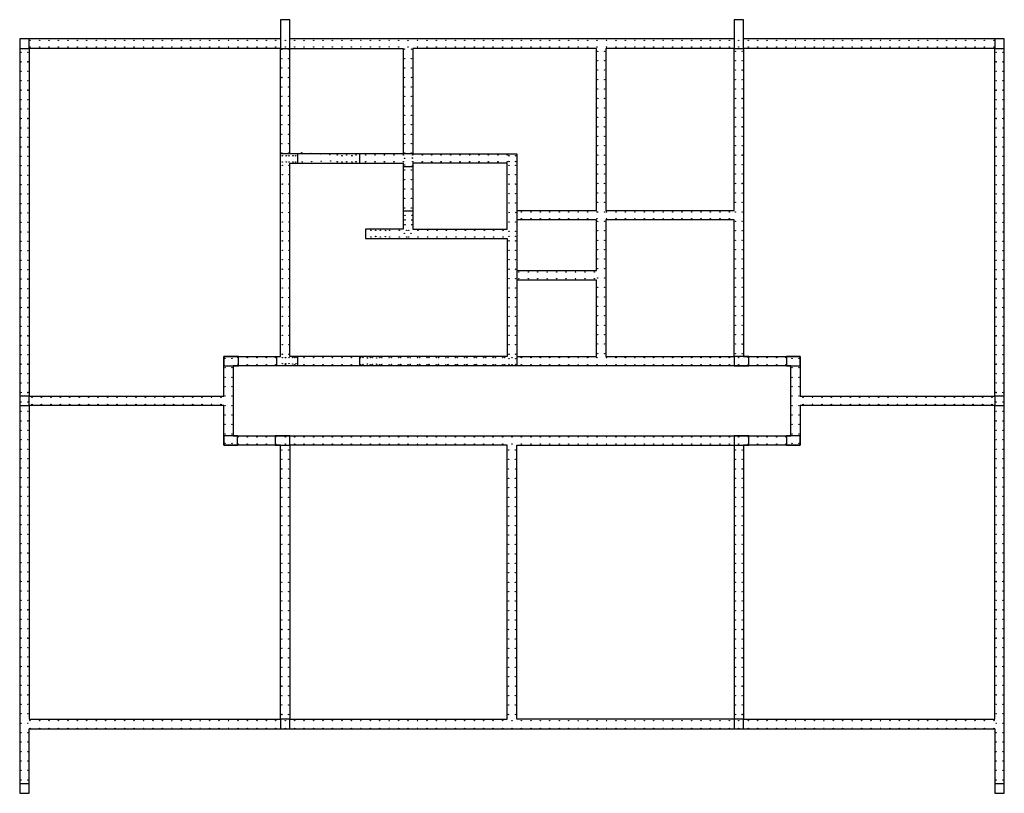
# Model space of a CAD drawing. Header units: millimetres. Extents: x 2694 to 13045, y 509 to 5574.
# Tile 12 of 13: x 4656 to 7261, y 1853 to 3900. Entities that reach past the tile are written whole.
import ezdxf

# ---------------------------------------------------------------- set-up
doc = ezdxf.new("R2010")
doc.units = ezdxf.units.MM
doc.header["$LTSCALE"] = 25
doc.layers.add('BD_wig', color=3, linetype='Continuous')
doc.layers.add('BZ_P_prz', color=4, linetype='Continuous')

# ---------------------------------------------------------------- blocks, each defined once
blk = doc.blocks.new('PRET3')
blk.add_hatch(color=0).paths.add_polyline_path([(0.5, 0, 1), (-0.5, 0, 1)])
at = {"color": 0}
blk.add_circle((0, 0), 0.5, dxfattribs=at)

msp = doc.modelspace()

# ---------------------------------------------------------------- linework, layer by layer
at = {"layer": 'BD_wig'}
for p, q in [((5391.34, 3545.43), (5391.34, 3520.43)), ((5555.48, 3545.43), (5555.48, 3520.43)), ((5971.34, 3236.43), (5971.34, 3211.43)), ((5335.39, 3009.43), (5335.39, 2984.43)), ((5391.34, 3009.43), (5391.34, 2984.43)), ((5555.34, 3009.43), (5555.34, 2984.43)), ((5971.34, 3009.43), (5971.34, 2984.43))]:
    msp.add_line(p, q, dxfattribs=at)
for points in [[(4681.34, 2024.43), (7236.34, 2024.43), (7236.34, 1853.43), (7261.34, 1853.43), (7261.34, 3849.43), (6571.34, 3849.43), (6571.34, 3900.43), (6546.34, 3900.43), (6546.34, 3849.43), (5371.34, 3849.41), (5371.34, 3900.43), (5346.34, 3900.43), (5346.34, 3849.43), (4656.34, 3849.43), (4656.34, 1853.43), (4681.34, 1853.43), (4681.34, 2024.43)], [(5346.34, 3009.43), (5346.34, 3824.43), (4681.34, 3824.43), (4681.34, 2904.43), (5196.34, 2904.43), (5196.34, 3009.43), (5346.34, 3009.43)], [(5971.34, 3395.43), (6182.34, 3395.43), (6182.34, 3824.43), (5696.34, 3824.43), (5696.34, 3545.43), (5971.34, 3545.43), (5971.34, 3395.43)], [(6721.34, 2904.43), (7236.34, 2904.43), (7236.34, 3824.43), (6571.34, 3824.43), (6571.34, 3009.43), (6721.34, 3009.43), (6721.34, 2904.43)], [(5371.34, 3545.43), (5346.34, 3545.43)], [(5696.34, 3545.43), (5671.34, 3545.43)], [(5371.34, 3520.43), (5671.34, 3520.43), (5671.3, 3346.43), (5571.34, 3346.43), (5571.34, 3321.43), (5946.34, 3321.43), (5946.34, 3009.43), (5371.34, 3009.43), (5371.34, 3520.43)], [(5696.34, 3511.43), (5671.34, 3511.43)], [(5696.34, 3393.43), (5671.34, 3393.43)], [(5971.34, 3395.43), (5971.34, 3370.43)], [(4681.34, 2049.43), (5346.34, 2049.43), (5346.34, 2774.43), (5196.34, 2774.43), (5196.34, 2879.43), (4681.34, 2879.43), (4681.34, 2049.43)], [(6571.34, 2049.43), (7236.34, 2049.43), (7236.34, 2879.43), (6721.34, 2879.43), (6721.34, 2774.43), (6571.34, 2774.43), (6571.34, 2049.43)]]:
    msp.add_lwpolyline(points, dxfattribs=at)
for points in [[(5346.34, 3824.43), (5371.34, 3824.43), (5371.34, 3900.43), (5346.34, 3900.43)], [(6546.34, 3824.43), (6571.34, 3824.43), (6571.34, 3900.43), (6546.34, 3900.43)], [(4656.34, 3824.43), (4681.34, 3824.43), (4681.34, 3849.43), (4656.34, 3849.43)], [(7236.34, 3824.43), (7261.34, 3824.43), (7261.34, 3849.43), (7236.34, 3849.43)], [(5671.34, 3545.43), (5371.34, 3545.43), (5371.34, 3824.43), (5671.34, 3824.43)], [(6207.34, 3395.43), (6546.34, 3395.43), (6546.34, 3824.43), (6207.34, 3824.43)], [(5696.34, 3346.43), (5946.34, 3346.43), (5946.34, 3520.43), (5696.34, 3520.43)], [(6182.34, 3370.43), (5971.34, 3370.43), (5971.34, 3236.43), (6182.34, 3236.43)], [(6207.34, 3009.43), (6546.34, 3009.43), (6546.34, 3370.43), (6207.34, 3370.43)], [(6182.34, 3211.43), (5971.34, 3211.43), (5971.34, 3009.43), (6182.34, 3009.43)], [(5196.39, 2984.43), (5235.39, 2984.43), (5235.39, 3009.43), (5196.39, 3009.43)], [(6546.34, 2984.43), (6585.34, 2984.43), (6585.34, 3009.43), (6546.34, 3009.43)], [(6685.34, 2984.43), (6721.34, 2984.43), (6721.34, 3009.43), (6685.34, 3009.43)], [(5221.34, 2799.43), (6696.34, 2799.43), (6696.34, 2984.43), (5221.34, 2984.43)], [(4656.34, 2879.43), (4681.34, 2879.43), (4681.34, 2904.43), (4656.34, 2904.43)], [(7236.34, 2879.43), (7261.34, 2879.43), (7261.34, 2904.43), (7236.34, 2904.43)], [(5196.34, 2774.43), (5232.34, 2774.43), (5232.34, 2799.43), (5196.34, 2799.43)], [(5332.34, 2774.43), (5371.34, 2774.43), (5371.34, 2799.43), (5332.34, 2799.43)], [(6546.34, 2774.43), (6585.34, 2774.43), (6585.34, 2799.43), (6546.34, 2799.43)], [(6685.34, 2774.43), (6721.34, 2774.43), (6721.34, 2799.43), (6685.34, 2799.43)], [(5371.34, 2049.43), (5946.34, 2049.43), (5946.34, 2774.43), (5371.34, 2774.43)], [(5971.34, 2774.43), (6546.34, 2774.43), (6546.34, 2049.43), (5971.34, 2049.43)], [(5346.34, 2024.43), (5371.34, 2024.43), (5371.34, 2049.43), (5346.34, 2049.43)], [(6546.34, 2024.43), (6571.34, 2024.43), (6571.34, 2049.43), (6546.34, 2049.43)], [(4656.34, 1853.43), (4681.34, 1853.43), (4681.34, 1878.43), (4656.34, 1878.43)], [(7236.34, 1853.43), (7261.34, 1853.43), (7261.34, 1878.43), (7236.34, 1878.43)]]:
    msp.add_lwpolyline(points, close=True, dxfattribs=at)

# ---------------------------------------------------------------- block references
at = {"layer": 'BZ_P_prz'}
for p in [(4683.84, 3845.93), (4708.84, 3845.93), (4733.84, 3845.93), (4758.84, 3845.93), (4783.84, 3845.93), (4808.84, 3845.93), (4833.84, 3845.93), (4858.84, 3845.93), (4883.84, 3845.93), (4908.84, 3845.93), (4933.84, 3845.93), (4958.84, 3845.93), (4983.84, 3845.93), (5008.84, 3845.93), (5033.84, 3845.93), (5058.84, 3845.93), (5083.84, 3845.93), (5108.84, 3845.93), (5133.84, 3845.93), (5158.84, 3845.93), (5183.84, 3845.93), (5208.84, 3845.93), (5233.84, 3845.93), (5258.84, 3845.93), (5283.84, 3845.93), (5308.84, 3845.93), (5333.84, 3845.93), (5358.84, 3845.93), (5383.84, 3845.93), (5408.84, 3845.93), (5433.84, 3845.93), (5458.84, 3845.93), (5483.84, 3845.93), (5508.84, 3845.93), (5533.84, 3845.93), (5558.84, 3845.93), (5583.84, 3845.93), (5608.84, 3845.93), (5633.84, 3845.93), (5658.84, 3845.93), (5683.84, 3845.93), (5708.84, 3845.93), (5733.84, 3845.93), (5758.84, 3845.93), (5783.84, 3845.93), (5808.84, 3845.93), (5833.84, 3845.93), (5858.84, 3845.93), (5883.84, 3845.93), (5908.84, 3845.93), (5933.84, 3845.93), (5958.84, 3845.93), (5983.84, 3845.93), (6008.84, 3845.93), (6033.84, 3845.93), (6058.84, 3845.93), (6083.84, 3845.93), (6108.84, 3845.93), (6133.84, 3845.93), (6158.84, 3845.93), (6183.84, 3845.93), (6208.84, 3845.93), (6233.84, 3845.93), (6258.84, 3845.93), (6283.84, 3845.93), (6308.84, 3845.93), (6333.84, 3845.93), (6358.84, 3845.93), (6383.84, 3845.93), (6408.84, 3845.93), (6433.84, 3845.93), (6458.84, 3845.93), (6483.84, 3845.93), (6508.84, 3845.93), (6533.84, 3845.93), (6558.84, 3845.93), (6583.84, 3845.93), (6608.84, 3845.93), (6633.84, 3845.93), (6658.84, 3845.93), (6683.84, 3845.93), (6708.84, 3845.93), (6733.84, 3845.93), (6758.84, 3845.93), (6783.84, 3845.93), (6808.84, 3845.93), (6833.84, 3845.93), (6858.84, 3845.93), (6883.84, 3845.93), (6908.84, 3845.93), (6933.84, 3845.93), (6958.84, 3845.93), (6983.84, 3845.93), (7008.84, 3845.93), (7033.84, 3845.93), (7058.84, 3845.93), (7083.84, 3845.93), (7108.84, 3845.93), (7133.84, 3845.93), (7158.84, 3845.93), (7183.84, 3845.93), (7208.84, 3845.93), (7233.84, 3845.93), (4659.84, 3813.93), (4677.84, 3813.93), (4683.84, 3827.93), (4708.84, 3827.93), (4733.84, 3827.93), (4758.84, 3827.93), (4783.84, 3827.93), (4808.84, 3827.93), (4833.84, 3827.93), (4858.84, 3827.93), (4883.84, 3827.93), (4908.84, 3827.93), (4933.84, 3827.93), (4958.84, 3827.93), (4983.84, 3827.93), (5008.84, 3827.93), (5033.84, 3827.93), (5058.84, 3827.93), (5083.84, 3827.93), (5108.84, 3827.93), (5133.84, 3827.93), (5158.84, 3827.93), (5183.84, 3827.93), (5208.84, 3827.93), (5233.84, 3827.93), (5258.84, 3827.93), (5283.84, 3827.93), (5308.84, 3827.93), (5333.84, 3827.93), (5349.84, 3822.43), (5358.84, 3827.93), (5367.84, 3822.43), (5383.84, 3827.93), (5408.84, 3827.93), (5433.84, 3827.93), (5458.84, 3827.93), (5483.84, 3827.93), (5508.84, 3827.93), (5533.84, 3827.93), (5558.84, 3827.93), (5583.84, 3827.93), (5608.84, 3827.93), (5633.84, 3827.93), (5658.84, 3827.93), (5674.84, 3822.43), (5683.84, 3827.93), (5692.84, 3822.43), (5708.84, 3827.93), (5733.84, 3827.93), (5758.84, 3827.93), (5783.84, 3827.93), (5808.84, 3827.93), (5833.84, 3827.93), (5858.84, 3827.93), (5883.84, 3827.93), (5908.84, 3827.93), (5933.84, 3827.93), (5958.84, 3827.93), (5983.84, 3827.93), (6008.84, 3827.93), (6033.84, 3827.93), (6058.84, 3827.93), (6083.84, 3827.93), (6108.84, 3827.93), (6133.84, 3827.93), (6158.84, 3827.93), (6183.84, 3827.93), (6185.84, 3816.93), (6203.84, 3816.93), (6208.84, 3827.93), (6233.84, 3827.93), (6258.84, 3827.93), (6283.84, 3827.93), (6308.84, 3827.93), (6333.84, 3827.93), (6358.84, 3827.93), (6383.84, 3827.93), (6408.84, 3827.93), (6433.84, 3827.93), (6458.84, 3827.93), (6483.84, 3827.93), (6508.84, 3827.93), (6533.84, 3827.93), (6549.84, 3816.93), (6558.84, 3827.93), (6567.84, 3816.93), (6583.84, 3827.93), (6608.84, 3827.93), (6633.84, 3827.93), (6658.84, 3827.93), (6683.84, 3827.93), (6708.84, 3827.93), (6733.84, 3827.93), (6758.84, 3827.93), (6783.84, 3827.93), (6808.84, 3827.93), (6833.84, 3827.93), (6858.84, 3827.93), (6883.84, 3827.93), (6908.84, 3827.93), (6933.84, 3827.93), (6958.84, 3827.93), (6983.84, 3827.93), (7008.84, 3827.93), (7033.84, 3827.93), (7058.84, 3827.93), (7083.84, 3827.93), (7108.84, 3827.93), (7133.84, 3827.93), (7158.84, 3827.93), (7183.84, 3827.93), (7208.84, 3827.93), (7233.84, 3827.93), (7239.84, 3813.93), (7257.84, 3813.93), (4659.84, 3788.93), (4677.84, 3788.93), (5349.84, 3797.43), (5367.84, 3797.43), (5674.84, 3797.43), (5692.84, 3797.43), (6185.84, 3791.93), (6203.84, 3791.93), (6549.84, 3791.93), (6567.84, 3791.93), (7239.84, 3788.93), (7257.84, 3788.93), (4659.84, 3763.93), (4677.84, 3763.93), (5349.84, 3772.43), (5367.84, 3772.43), (5674.84, 3772.43), (5692.84, 3772.43), (6185.84, 3766.93), (6203.84, 3766.93), (6549.84, 3766.93), (6567.84, 3766.93), (7239.84, 3763.93), (7257.84, 3763.93), (4659.84, 3738.93), (4677.84, 3738.93), (5349.84, 3747.43), (5367.84, 3747.43), (5674.84, 3747.43), (5692.84, 3747.43), (6185.84, 3741.93), (6203.84, 3741.93), (6549.84, 3741.93), (6567.84, 3741.93), (7239.84, 3738.93), (7257.84, 3738.93), (4659.84, 3713.93), (4677.84, 3713.93), (5349.84, 3722.43), (5367.84, 3722.43), (5674.84, 3722.43), (5692.84, 3722.43), (6185.84, 3716.93), (6203.84, 3716.93), (6549.84, 3716.93), (6567.84, 3716.93), (7239.84, 3713.93), (7257.84, 3713.93), (4659.84, 3688.93), (4677.84, 3688.93), (5349.84, 3697.43), (5367.84, 3697.43), (5674.84, 3697.43), (5692.84, 3697.43), (6185.84, 3691.93), (6203.84, 3691.93), (6549.84, 3691.93), (6567.84, 3691.93), (7239.84, 3688.93), (7257.84, 3688.93), (4659.84, 3663.93), (4677.84, 3663.93), (5349.84, 3672.43), (5349.84, 3647.43), (5367.84, 3672.43), (5367.84, 3647.43), (5674.84, 3672.43), (5674.84, 3647.43), (5692.84, 3672.43), (5692.84, 3647.43), (6185.84, 3666.93), (6203.84, 3666.93), (6549.84, 3666.93), (6567.84, 3666.93), (7239.84, 3663.93), (7257.84, 3663.93), (4659.84, 3638.93), (4677.84, 3638.93), (5349.84, 3622.43), (5367.84, 3622.43), (5674.84, 3622.43), (5692.84, 3622.43), (6185.84, 3641.93), (6203.84, 3641.93), (6549.84, 3641.93), (6567.84, 3641.93), (7239.84, 3638.93), (7257.84, 3638.93), (4659.84, 3613.93), (4677.84, 3613.93), (5349.84, 3597.43), (5367.84, 3597.43), (5674.84, 3597.43), (5692.84, 3597.43), (6185.84, 3616.93), (6203.84, 3616.93), (6549.84, 3616.93), (6567.84, 3616.93), (7239.84, 3613.93), (7257.84, 3613.93), (4659.84, 3588.93), (4677.84, 3588.93), (5349.84, 3572.43), (5367.84, 3572.43), (5674.84, 3572.43), (5692.84, 3572.43), (6185.84, 3591.93), (6203.84, 3591.93), (6549.84, 3591.93), (6567.84, 3591.93), (7239.84, 3588.93), (7257.84, 3588.93), (4659.84, 3563.93), (4677.84, 3563.93), (5349.84, 3547.43), (5367.84, 3547.43), (5402.1, 3548.23), (5427.04, 3546.59), (5451.99, 3544.95), (5476.93, 3543.31), (5674.84, 3547.43), (5692.84, 3547.43), (6185.84, 3566.93), (6203.84, 3566.93), (6549.84, 3566.93), (6567.84, 3566.93), (7239.84, 3563.93), (7257.84, 3563.93), (4659.84, 3538.93), (4677.84, 3538.93), (5404, 3524.27), (5428.99, 3524.93), (5453.99, 3525.6), (5478.98, 3526.27), (6185.84, 3541.93), (6185.84, 3516.93), (6203.84, 3541.93), (6203.84, 3516.93), (6549.84, 3541.93), (6549.84, 3516.93), (6567.84, 3541.93), (6567.84, 3516.93), (7239.84, 3538.93), (7257.84, 3538.93), (4659.84, 3513.93), (4677.84, 3513.93), (5674.84, 3502.43), (5692.84, 3502.43), (6185.84, 3491.93), (6203.84, 3491.93), (6549.84, 3491.93), (6567.84, 3491.93), (7239.84, 3513.93), (7257.84, 3513.93), (4659.84, 3488.93), (4677.84, 3488.93), (5674.84, 3477.43), (5692.84, 3477.43), (6185.84, 3466.93), (6203.84, 3466.93), (6549.84, 3466.93), (6567.84, 3466.93), (7239.84, 3488.93), (7257.84, 3488.93), (4659.84, 3463.93), (4659.84, 3438.93), (4677.84, 3463.93), (4677.84, 3438.93), (5674.84, 3452.43), (5692.84, 3452.43), (6185.84, 3441.93), (6203.84, 3441.93), (6549.84, 3441.93), (6567.84, 3441.93), (7239.84, 3463.93), (7239.84, 3438.93), (7257.84, 3463.93), (7257.84, 3438.93), (4659.84, 3413.93), (4677.84, 3413.93), (5674.84, 3427.43), (5692.84, 3427.43), (6185.84, 3416.93), (6203.84, 3416.93), (6549.84, 3416.93), (6567.84, 3416.93), (7239.84, 3413.93), (7257.84, 3413.93), (4659.84, 3388.93), (4677.84, 3388.93), (5674.84, 3402.43), (5692.84, 3402.43), (5983.84, 3391.93), (6008.84, 3391.93), (6033.84, 3391.93), (6058.84, 3391.93), (6083.84, 3391.93), (6108.84, 3391.93), (6133.84, 3391.93), (6158.84, 3391.93), (6183.84, 3391.93), (6185.84, 3391.93), (6203.84, 3391.93), (6208.84, 3391.93), (6233.84, 3391.93), (6258.84, 3391.93), (6283.84, 3391.93), (6308.84, 3391.93), (6333.84, 3391.93), (6358.84, 3391.93), (6383.84, 3391.93), (6408.84, 3391.93), (6433.84, 3391.93), (6458.84, 3391.93), (6483.84, 3391.93), (6508.84, 3391.93), (6533.84, 3391.93), (6549.84, 3391.93), (6567.84, 3391.93), (7239.84, 3388.93), (7257.84, 3388.93), (4659.84, 3363.93), (4677.84, 3363.93), (5983.84, 3373.93), (6008.84, 3373.93), (6033.84, 3373.93), (6058.84, 3373.93), (6083.84, 3373.93), (6108.84, 3373.93), (6133.84, 3373.93), (6158.84, 3373.93), (6183.84, 3373.93), (6185.84, 3366.93), (6203.84, 3366.93), (6208.84, 3373.93), (6233.84, 3373.93), (6258.84, 3373.93), (6283.84, 3373.93), (6308.84, 3373.93), (6333.84, 3373.93), (6358.84, 3373.93), (6383.84, 3373.93), (6408.84, 3373.93), (6433.84, 3373.93), (6458.84, 3373.93), (6483.84, 3373.93), (6508.84, 3373.93), (6533.84, 3373.93), (6549.84, 3366.93), (6567.84, 3366.93), (7239.84, 3363.93), (7257.84, 3363.93), (4659.84, 3338.93), (4677.84, 3338.93), (6185.84, 3341.93), (6203.84, 3341.93), (6549.84, 3341.93), (6567.84, 3341.93), (7239.84, 3338.93), (7257.84, 3338.93), (4659.84, 3313.93), (4677.84, 3313.93), (6185.84, 3316.93), (6203.84, 3316.93), (6549.84, 3316.93), (6567.84, 3316.93), (7239.84, 3313.93), (7257.84, 3313.93), (4659.84, 3288.93), (4677.84, 3288.93), (6185.84, 3291.93), (6203.84, 3291.93), (6549.84, 3291.93), (6567.84, 3291.93), (7239.84, 3288.93), (7257.84, 3288.93), (4659.84, 3263.93), (4677.84, 3263.93), (6185.84, 3266.93), (6203.84, 3266.93), (6549.84, 3266.93), (6567.84, 3266.93), (7239.84, 3263.93), (7257.84, 3263.93), (4659.84, 3238.93), (4677.84, 3238.93), (5976.84, 3232.93), (6001.84, 3232.93), (6026.84, 3232.93), (6051.84, 3232.93), (6076.84, 3232.93), (6101.84, 3232.93), (6126.84, 3232.93), (6151.84, 3232.93), (6176.84, 3232.93), (6185.84, 3241.93), (6203.84, 3241.93), (6549.84, 3241.93), (6567.84, 3241.93), (7239.84, 3238.93), (7257.84, 3238.93), (4659.84, 3213.93), (4677.84, 3213.93), (5976.84, 3214.93), (6001.84, 3214.93), (6026.84, 3214.93), (6051.84, 3214.93), (6076.84, 3214.93), (6101.84, 3214.93), (6126.84, 3214.93), (6151.84, 3214.93), (6176.84, 3214.93), (6185.84, 3216.93), (6203.84, 3216.93), (6549.84, 3216.93), (6567.84, 3216.93), (7239.84, 3213.93), (7257.84, 3213.93), (4659.84, 3188.93), (4677.84, 3188.93), (6185.84, 3191.93), (6203.84, 3191.93), (6549.84, 3191.93), (6567.84, 3191.93), (7239.84, 3188.93), (7257.84, 3188.93), (4659.84, 3163.93), (4677.84, 3163.93), (6185.84, 3166.93), (6203.84, 3166.93), (6549.84, 3166.93), (6567.84, 3166.93), (7239.84, 3163.93), (7257.84, 3163.93), (4659.84, 3138.93), (4677.84, 3138.93), (6185.84, 3141.93), (6203.84, 3141.93), (6549.84, 3141.93), (6567.84, 3141.93), (7239.84, 3138.93), (7257.84, 3138.93), (4659.84, 3113.93), (4677.84, 3113.93), (6185.84, 3116.93), (6203.84, 3116.93), (6549.84, 3116.93), (6567.84, 3116.93), (7239.84, 3113.93), (7257.84, 3113.93), (4659.84, 3088.93), (4677.84, 3088.93), (6185.84, 3091.93), (6203.84, 3091.93), (6549.84, 3091.93), (6567.84, 3091.93), (7239.84, 3088.93), (7257.84, 3088.93), (4659.84, 3063.93), (4677.84, 3063.93), (6185.84, 3066.93), (6203.84, 3066.93), (6549.84, 3066.93), (6567.84, 3066.93), (7239.84, 3063.93), (7257.84, 3063.93), (4659.84, 3038.93), (4677.84, 3038.93), (6185.84, 3041.93), (6203.84, 3041.93), (6549.84, 3041.93), (6567.84, 3041.93), (7239.84, 3038.93), (7257.84, 3038.93), (4659.84, 3013.93), (4677.84, 3013.93), (5199.89, 3004.43), (5217.84, 3004.43), (5233.84, 3005.93), (5258.84, 3005.93), (5283.84, 3005.93), (5308.84, 3005.93), (5333.84, 3005.93), (5358.84, 3005.93), (5383.84, 3005.93), (5408.84, 3005.93), (5433.84, 3005.93), (5458.84, 3005.93), (5483.84, 3005.93), (5508.84, 3005.93), (5533.84, 3005.93), (5558.84, 3005.93), (5583.84, 3005.93), (5608.84, 3005.93), (5633.84, 3005.93), (5658.84, 3005.93), (5683.84, 3005.93), (5708.84, 3005.93), (5733.84, 3005.93), (5758.84, 3005.93), (5783.84, 3005.93), (5808.84, 3005.93), (5833.84, 3005.93), (5858.84, 3005.93), (5883.84, 3005.93), (5908.84, 3005.93), (5933.84, 3005.93), (5958.84, 3005.93), (5983.84, 3005.93), (6008.84, 3005.93), (6033.84, 3005.93), (6058.84, 3005.93), (6083.84, 3005.93), (6108.84, 3005.93), (6133.84, 3005.93), (6158.84, 3005.93), (6183.84, 3005.93), (6185.84, 3016.93), (6203.84, 3016.93), (6208.84, 3005.93), (6233.84, 3005.93), (6258.84, 3005.93), (6283.84, 3005.93), (6308.84, 3005.93), (6333.84, 3005.93), (6358.84, 3005.93), (6383.84, 3005.93), (6408.84, 3005.93), (6433.84, 3005.93), (6458.84, 3005.93), (6483.84, 3005.93), (6508.84, 3005.93), (6533.84, 3005.93), (6549.84, 3016.93), (6558.84, 3005.93), (6567.84, 3016.93), (6583.84, 3005.93), (6608.84, 3005.93), (6633.84, 3005.93), (6658.84, 3005.93), (6683.84, 3005.93), (6699.84, 3004.43), (6717.84, 3004.43), (7239.84, 3013.93), (7257.84, 3013.93), (4659.84, 2988.93), (4677.84, 2988.93), (5199.88, 2979.43), (5217.84, 2979.43), (5233.84, 2987.93), (5258.84, 2987.93), (5283.84, 2987.93), (5308.84, 2987.93), (5333.84, 2987.93), (5358.84, 2987.93), (5383.84, 2987.93), (5408.84, 2987.93), (5433.84, 2987.93), (5458.84, 2987.93), (5483.84, 2987.93), (5508.84, 2987.93), (5533.84, 2987.93), (5558.84, 2987.93), (5583.84, 2987.93), (5608.84, 2987.93), (5633.84, 2987.93), (5658.84, 2987.93), (5683.84, 2987.93), (5708.84, 2987.93), (5733.84, 2987.93), (5758.84, 2987.93), (5783.84, 2987.93), (5808.84, 2987.93), (5833.84, 2987.93), (5858.84, 2987.93), (5883.84, 2987.93), (5908.84, 2987.93), (5933.84, 2987.93), (5958.84, 2987.93), (5983.84, 2987.93), (6008.84, 2987.93), (6033.84, 2987.93), (6058.84, 2987.93), (6083.84, 2987.93), (6108.84, 2987.93), (6133.84, 2987.93), (6158.84, 2987.93), (6183.84, 2987.93), (6208.84, 2987.93), (6233.84, 2987.93), (6258.84, 2987.93), (6283.84, 2987.93), (6308.84, 2987.93), (6333.84, 2987.93), (6358.84, 2987.93), (6383.84, 2987.93), (6408.84, 2987.93), (6433.84, 2987.93), (6458.84, 2987.93), (6483.84, 2987.93), (6508.84, 2987.93), (6533.84, 2987.93), (6558.84, 2987.93), (6583.84, 2987.93), (6608.84, 2987.93), (6633.84, 2987.93), (6658.84, 2987.93), (6683.84, 2987.93), (6699.84, 2979.43), (6717.84, 2979.43), (7239.84, 2988.93), (7257.84, 2988.93), (4659.84, 2963.93), (4677.84, 2963.93), (5199.88, 2954.43), (5217.84, 2954.43), (6699.84, 2954.43), (6717.84, 2954.43), (7239.84, 2963.93), (7257.84, 2963.93), (4659.84, 2938.93), (4677.84, 2938.93), (5199.87, 2929.43), (5217.84, 2929.43), (6699.84, 2929.43), (6717.84, 2929.43), (7239.84, 2938.93), (7257.84, 2938.93), (4659.84, 2913.93), (4677.84, 2913.93), (4688.84, 2900.93), (4713.84, 2900.93), (4738.84, 2900.93), (4763.84, 2900.93), (4788.84, 2900.93), (4813.84, 2900.93), (4838.84, 2900.93), (4863.84, 2900.93), (4888.84, 2900.93), (4913.84, 2900.93), (4938.84, 2900.93), (4963.84, 2900.93), (4988.84, 2900.93), (5013.84, 2900.93), (5038.84, 2900.93), (5063.84, 2900.93), (5088.84, 2900.93), (5113.84, 2900.93), (5138.84, 2900.93), (5163.84, 2900.93), (5188.84, 2900.93), (5199.87, 2904.43), (5217.84, 2904.43), (6699.84, 2904.43), (6717.84, 2904.43), (6728.84, 2900.93), (6753.84, 2900.93), (6778.84, 2900.93), (6803.84, 2900.93), (6828.84, 2900.93), (6853.84, 2900.93), (6878.84, 2900.93), (6903.84, 2900.93), (6928.84, 2900.93), (6953.84, 2900.93), (6978.84, 2900.93), (7003.84, 2900.93), (7028.84, 2900.93), (7053.84, 2900.93), (7078.84, 2900.93), (7103.84, 2900.93), (7128.84, 2900.93), (7153.84, 2900.93), (7178.84, 2900.93), (7203.84, 2900.93), (7228.84, 2900.93), (7239.84, 2913.93), (7257.84, 2913.93), (4659.84, 2888.93), (4677.84, 2888.93), (4688.84, 2882.93), (4713.84, 2882.93), (4738.84, 2882.93), (4763.84, 2882.93), (4788.84, 2882.93), (4813.84, 2882.93), (4838.84, 2882.93), (4863.84, 2882.93), (4888.84, 2882.93), (4913.84, 2882.93), (4938.84, 2882.93), (4963.84, 2882.93), (4988.84, 2882.93), (5013.84, 2882.93), (5038.84, 2882.93), (5063.84, 2882.93), (5088.84, 2882.93), (5113.84, 2882.93), (5138.84, 2882.93), (5163.84, 2882.93), (5188.84, 2882.93), (5199.86, 2879.43), (5217.84, 2879.43), (6699.84, 2879.43), (6717.84, 2879.43), (6728.84, 2882.93), (6753.84, 2882.93), (6778.84, 2882.93), (6803.84, 2882.93), (6828.84, 2882.93), (6853.84, 2882.93), (6878.84, 2882.93), (6903.84, 2882.93), (6928.84, 2882.93), (6953.84, 2882.93), (6978.84, 2882.93), (7003.84, 2882.93), (7028.84, 2882.93), (7053.84, 2882.93), (7078.84, 2882.93), (7103.84, 2882.93), (7128.84, 2882.93), (7153.84, 2882.93), (7178.84, 2882.93), (7203.84, 2882.93), (7228.84, 2882.93), (7239.84, 2888.93), (7257.84, 2888.93), (4659.84, 2863.93), (4677.84, 2863.93), (5199.86, 2854.43), (5217.84, 2854.43), (6699.84, 2854.43), (6717.84, 2854.43), (7239.84, 2863.93), (7257.84, 2863.93), (4659.84, 2838.93), (4659.84, 2813.93), (4677.84, 2838.93), (4677.84, 2813.93), (5199.85, 2829.43), (5217.84, 2829.43), (6699.84, 2829.43), (6717.84, 2829.43), (7239.84, 2838.93), (7239.84, 2813.93), (7257.84, 2838.93), (7257.84, 2813.93), (4659.84, 2788.93), (4677.84, 2788.93), (5199.85, 2804.43), (5217.84, 2804.43), (5233.84, 2795.93), (5258.84, 2795.93), (5283.84, 2795.93), (5308.84, 2795.93), (5333.84, 2795.93), (5358.84, 2795.93), (5383.84, 2795.93), (5408.84, 2795.93), (5433.84, 2795.93), (5458.84, 2795.93), (5483.84, 2795.93), (5508.84, 2795.93), (5533.84, 2795.93), (5558.84, 2795.93), (5583.84, 2795.93), (5608.84, 2795.93), (5633.84, 2795.93), (5658.84, 2795.93), (5683.84, 2795.93), (5708.84, 2795.93), (5733.84, 2795.93), (5758.84, 2795.93), (5783.84, 2795.93), (5808.84, 2795.93), (5833.84, 2795.93), (5858.84, 2795.93), (5883.84, 2795.93), (5908.84, 2795.93), (5933.84, 2795.93), (5958.84, 2795.93), (5983.84, 2795.93), (6008.84, 2795.93), (6033.84, 2795.93), (6058.84, 2795.93), (6083.84, 2795.93), (6108.84, 2795.93), (6133.84, 2795.93), (6158.84, 2795.93), (6183.84, 2795.93), (6208.84, 2795.93), (6233.84, 2795.93), (6258.84, 2795.93), (6283.84, 2795.93), (6308.84, 2795.93), (6333.84, 2795.93), (6358.84, 2795.93), (6383.84, 2795.93), (6408.84, 2795.93), (6433.84, 2795.93), (6458.84, 2795.93), (6483.84, 2795.93), (6508.84, 2795.93), (6533.84, 2795.93), (6558.84, 2795.93), (6583.84, 2795.93), (6608.84, 2795.93), (6633.84, 2795.93), (6658.84, 2795.93), (6683.84, 2795.93), (6699.84, 2804.43), (6717.84, 2804.43), (7239.84, 2788.93), (7257.84, 2788.93), (4659.84, 2763.93), (4677.84, 2763.93), (5199.84, 2779.43), (5217.84, 2779.43), (5233.84, 2777.93), (5258.84, 2777.93), (5283.84, 2777.93), (5308.84, 2777.93), (5333.84, 2777.93), (5349.84, 2761.93), (5358.84, 2777.93), (5367.84, 2761.93), (5383.84, 2777.93), (5408.84, 2777.93), (5433.84, 2777.93), (5458.84, 2777.93), (5483.84, 2777.93), (5508.84, 2777.93), (5533.84, 2777.93), (5558.84, 2777.93), (5583.84, 2777.93), (5608.84, 2777.93), (5633.84, 2777.93), (5658.84, 2777.93), (5683.84, 2777.93), (5708.84, 2777.93), (5733.84, 2777.93), (5758.84, 2777.93), (5783.84, 2777.93), (5808.84, 2777.93), (5833.84, 2777.93), (5858.84, 2777.93), (5883.84, 2777.93), (5908.84, 2777.93), (5933.84, 2777.93), (5949.84, 2761.93), (5958.84, 2777.93), (5967.84, 2761.93), (5983.84, 2777.93), (6008.84, 2777.93), (6033.84, 2777.93), (6058.84, 2777.93), (6083.84, 2777.93), (6108.84, 2777.93), (6133.84, 2777.93), (6158.84, 2777.93), (6183.84, 2777.93), (6208.84, 2777.93), (6233.84, 2777.93), (6258.84, 2777.93), (6283.84, 2777.93), (6308.84, 2777.93), (6333.84, 2777.93), (6358.84, 2777.93), (6383.84, 2777.93), (6408.84, 2777.93), (6433.84, 2777.93), (6458.84, 2777.93), (6483.84, 2777.93), (6508.84, 2777.93), (6533.84, 2777.93), (6549.84, 2761.93), (6558.84, 2777.93), (6567.84, 2761.93), (6583.84, 2777.93), (6608.84, 2777.93), (6633.84, 2777.93), (6658.84, 2777.93), (6683.84, 2777.93), (6699.84, 2779.43), (6717.84, 2779.43), (7239.84, 2763.93), (7257.84, 2763.93), (4659.84, 2738.93), (4677.84, 2738.93), (5349.84, 2736.93), (5367.84, 2736.93), (5949.84, 2736.93), (5967.84, 2736.93), (6549.84, 2736.93), (6567.84, 2736.93), (7239.84, 2738.93), (7257.84, 2738.93), (4659.84, 2713.93), (4677.84, 2713.93), (5349.84, 2711.93), (5367.84, 2711.93), (5949.84, 2711.93), (5967.84, 2711.93), (6549.84, 2711.93), (6567.84, 2711.93), (7239.84, 2713.93), (7257.84, 2713.93), (4659.84, 2688.93), (4677.84, 2688.93), (5349.84, 2686.93), (5367.84, 2686.93), (5949.84, 2686.93), (5967.84, 2686.93), (6549.84, 2686.93), (6567.84, 2686.93), (7239.84, 2688.93), (7257.84, 2688.93), (4659.84, 2663.93), (4677.84, 2663.93), (5349.84, 2661.93), (5367.84, 2661.93), (5949.84, 2661.93), (5967.84, 2661.93), (6549.84, 2661.93), (6567.84, 2661.93), (7239.84, 2663.93), (7257.84, 2663.93), (4659.84, 2638.93), (4677.84, 2638.93), (5349.84, 2636.93), (5367.84, 2636.93), (5949.84, 2636.93), (5967.84, 2636.93), (6549.84, 2636.93), (6567.84, 2636.93), (7239.84, 2638.93), (7257.84, 2638.93), (4659.84, 2613.93), (4677.84, 2613.93), (5349.84, 2611.93), (5367.84, 2611.93), (5949.84, 2611.93), (5967.84, 2611.93), (6549.84, 2611.93), (6567.84, 2611.93), (7239.84, 2613.93), (7257.84, 2613.93), (4659.84, 2588.93), (4677.84, 2588.93), (5349.84, 2586.93), (5367.84, 2586.93), (5949.84, 2586.93), (5967.84, 2586.93), (6549.84, 2586.93), (6567.84, 2586.93), (7239.84, 2588.93), (7257.84, 2588.93), (4659.84, 2563.93), (4677.84, 2563.93), (5349.84, 2561.93), (5367.84, 2561.93), (5949.84, 2561.93), (5967.84, 2561.93), (6549.84, 2561.93), (6567.84, 2561.93), (7239.84, 2563.93), (7257.84, 2563.93), (4659.84, 2538.93), (4677.84, 2538.93), (5349.84, 2536.93), (5367.84, 2536.93), (5949.84, 2536.93), (5967.84, 2536.93), (6549.84, 2536.93), (6567.84, 2536.93), (7239.84, 2538.93), (7257.84, 2538.93), (4659.84, 2513.93), (4677.84, 2513.93), (5349.84, 2511.93), (5367.84, 2511.93), (5949.84, 2511.93), (5967.84, 2511.93), (6549.84, 2511.93), (6567.84, 2511.93), (7239.84, 2513.93), (7257.84, 2513.93), (4659.84, 2488.93), (4677.84, 2488.93), (5349.84, 2486.93), (5367.84, 2486.93), (5949.84, 2486.93), (5967.84, 2486.93), (6549.84, 2486.93), (6567.84, 2486.93), (7239.84, 2488.93), (7257.84, 2488.93), (4659.84, 2463.93), (4677.84, 2463.93), (5349.84, 2461.93), (5367.84, 2461.93), (5949.84, 2461.93), (5967.84, 2461.93), (6549.84, 2461.93), (6567.84, 2461.93), (7239.84, 2463.93), (7257.84, 2463.93), (4659.84, 2438.93), (4677.84, 2438.93), (5349.84, 2436.93), (5367.84, 2436.93), (5949.84, 2436.93), (5967.84, 2436.93), (6549.84, 2436.93), (6567.84, 2436.93), (7239.84, 2438.93), (7257.84, 2438.93), (4659.84, 2413.93), (4677.84, 2413.93), (5349.84, 2411.93), (5367.84, 2411.93), (5949.84, 2411.93), (5967.84, 2411.93), (6549.84, 2411.93), (6567.84, 2411.93), (7239.84, 2413.93), (7257.84, 2413.93), (4659.84, 2388.93), (4677.84, 2388.93), (5349.84, 2386.93), (5367.84, 2386.93), (5949.84, 2386.93), (5967.84, 2386.93), (6549.84, 2386.93), (6567.84, 2386.93), (7239.84, 2388.93), (7257.84, 2388.93), (4659.84, 2363.93), (4677.84, 2363.93), (5349.84, 2361.93), (5367.84, 2361.93), (5949.84, 2361.93), (5967.84, 2361.93), (6549.84, 2361.93), (6567.84, 2361.93), (7239.84, 2363.93), (7257.84, 2363.93), (4659.84, 2338.93), (4677.84, 2338.93), (5349.84, 2336.93), (5367.84, 2336.93), (5949.84, 2336.93), (5967.84, 2336.93), (6549.84, 2336.93), (6567.84, 2336.93), (7239.84, 2338.93), (7257.84, 2338.93), (4659.84, 2313.93), (4677.84, 2313.93), (5349.84, 2311.93), (5367.84, 2311.93), (5949.84, 2311.93), (5967.84, 2311.93), (6549.84, 2311.93), (6567.84, 2311.93), (7239.84, 2313.93), (7257.84, 2313.93), (4659.84, 2288.93), (4677.84, 2288.93), (5349.84, 2286.93), (5367.84, 2286.93), (5949.84, 2286.93), (5967.84, 2286.93), (6549.84, 2286.93), (6567.84, 2286.93), (7239.84, 2288.93), (7257.84, 2288.93), (4659.84, 2263.93), (4677.84, 2263.93), (5349.84, 2261.93), (5367.84, 2261.93), (5949.84, 2261.93), (5967.84, 2261.93), (6549.84, 2261.93), (6567.84, 2261.93), (7239.84, 2263.93), (7257.84, 2263.93), (4659.84, 2238.93), (4659.84, 2213.93), (4677.84, 2238.93), (4677.84, 2213.93), (5349.84, 2236.93), (5367.84, 2236.93), (5949.84, 2236.93), (5967.84, 2236.93), (6549.84, 2236.93), (6567.84, 2236.93), (7239.84, 2238.93), (7239.84, 2213.93), (7257.84, 2238.93), (7257.84, 2213.93), (4659.84, 2188.93), (4677.84, 2188.93), (5349.84, 2211.93), (5367.84, 2211.93), (5949.84, 2211.93), (5967.84, 2211.93), (6549.84, 2211.93), (6567.84, 2211.93), (7239.84, 2188.93), (7257.84, 2188.93), (4659.84, 2163.93), (4677.84, 2163.93), (5349.84, 2186.93), (5349.84, 2161.93), (5367.84, 2186.93), (5367.84, 2161.93), (5949.84, 2186.93), (5949.84, 2161.93), (5967.84, 2186.93), (5967.84, 2161.93), (6549.84, 2186.93), (6549.84, 2161.93), (6567.84, 2186.93), (6567.84, 2161.93), (7239.84, 2163.93), (7257.84, 2163.93), (4659.84, 2138.93), (4677.84, 2138.93), (5349.84, 2136.93), (5367.84, 2136.93), (5949.84, 2136.93), (5967.84, 2136.93), (6549.84, 2136.93), (6567.84, 2136.93), (7239.84, 2138.93), (7257.84, 2138.93), (4659.84, 2113.93), (4677.84, 2113.93), (5349.84, 2111.93), (5367.84, 2111.93), (5949.84, 2111.93), (5967.84, 2111.93), (6549.84, 2111.93), (6567.84, 2111.93), (7239.84, 2113.93), (7257.84, 2113.93), (4659.84, 2088.93), (4677.84, 2088.93), (5349.84, 2086.93), (5367.84, 2086.93), (5949.84, 2086.93), (5967.84, 2086.93), (6549.84, 2086.93), (6567.84, 2086.93), (7239.84, 2088.93), (7257.84, 2088.93), (4659.84, 2063.93), (4677.84, 2063.93), (5349.84, 2061.93), (5367.84, 2061.93), (5949.84, 2061.93), (5967.84, 2061.93), (6549.84, 2061.93), (6567.84, 2061.93), (7239.84, 2063.93), (7257.84, 2063.93), (4659.84, 2038.93), (4677.84, 2038.93), (4683.84, 2045.93), (4708.84, 2045.93), (4733.84, 2045.93), (4758.84, 2045.93), (4783.84, 2045.93), (4808.84, 2045.93), (4833.84, 2045.93), (4858.84, 2045.93), (4883.84, 2045.93), (4908.84, 2045.93), (4933.84, 2045.93), (4958.84, 2045.93), (4983.84, 2045.93), (5008.84, 2045.93), (5033.84, 2045.93), (5058.84, 2045.93), (5083.84, 2045.93), (5108.84, 2045.93), (5133.84, 2045.93), (5158.84, 2045.93), (5183.84, 2045.93), (5208.84, 2045.93), (5233.84, 2045.93), (5258.84, 2045.93), (5283.84, 2045.93), (5308.84, 2045.93), (5333.84, 2045.93), (5358.84, 2045.93), (5383.84, 2045.93), (5408.84, 2045.93), (5433.84, 2045.93), (5458.84, 2045.93), (5483.84, 2045.93), (5508.84, 2045.93), (5533.84, 2045.93), (5558.84, 2045.93), (5583.84, 2045.93), (5608.84, 2045.93), (5633.84, 2045.93), (5658.84, 2045.93), (5683.84, 2045.93), (5708.84, 2045.93), (5733.84, 2045.93), (5758.84, 2045.93), (5783.84, 2045.93), (5808.84, 2045.93), (5833.84, 2045.93), (5858.84, 2045.93), (5883.84, 2045.93), (5908.84, 2045.93), (5933.84, 2045.93), (5958.84, 2045.93), (5983.84, 2045.93), (6008.84, 2045.93), (6033.84, 2045.93), (6058.84, 2045.93), (6083.84, 2045.93), (6108.84, 2045.93), (6133.84, 2045.93), (6158.84, 2045.93), (6183.84, 2045.93), (6208.84, 2045.93), (6233.84, 2045.93), (6258.84, 2045.93), (6283.84, 2045.93), (6308.84, 2045.93), (6333.84, 2045.93), (6358.84, 2045.93), (6383.84, 2045.93), (6408.84, 2045.93), (6433.84, 2045.93), (6458.84, 2045.93), (6483.84, 2045.93), (6508.84, 2045.93), (6533.84, 2045.93), (6558.84, 2045.93), (6583.84, 2045.93), (6608.84, 2045.93), (6633.84, 2045.93), (6658.84, 2045.93), (6683.84, 2045.93), (6708.84, 2045.93), (6733.84, 2045.93), (6758.84, 2045.93), (6783.84, 2045.93), (6808.84, 2045.93), (6833.84, 2045.93), (6858.84, 2045.93), (6883.84, 2045.93), (6908.84, 2045.93), (6933.84, 2045.93), (6958.84, 2045.93), (6983.84, 2045.93), (7008.84, 2045.93), (7033.84, 2045.93), (7058.84, 2045.93), (7083.84, 2045.93), (7108.84, 2045.93), (7133.84, 2045.93), (7158.84, 2045.93), (7183.84, 2045.93), (7208.84, 2045.93), (7233.84, 2045.93), (7239.84, 2038.93), (7257.84, 2038.93), (4659.84, 2013.93), (4677.84, 2013.93), (4683.84, 2025.53), (4708.84, 2025.53), (4733.84, 2025.53), (4758.84, 2025.53), (4783.84, 2025.53), (4808.84, 2025.53), (4833.84, 2025.53), (4858.84, 2025.53), (4883.84, 2025.53), (4908.84, 2025.53), (4933.84, 2025.53), (4958.84, 2025.53), (4983.84, 2025.53), (5008.84, 2025.53), (5033.84, 2025.53), (5058.84, 2025.53), (5083.84, 2025.53), (5108.84, 2025.53), (5133.84, 2025.53), (5158.84, 2025.53), (5183.84, 2025.53), (5208.84, 2025.53), (5233.84, 2025.53), (5258.84, 2025.53), (5283.84, 2025.53), (5308.84, 2025.53), (5333.84, 2025.53), (5358.84, 2025.53), (5383.84, 2025.53), (5408.84, 2025.53), (5433.84, 2025.53), (5458.84, 2025.53), (5483.84, 2025.53), (5508.84, 2025.53), (5533.84, 2025.53), (5558.84, 2025.53), (5583.84, 2025.53), (5608.84, 2025.53), (5633.84, 2025.53), (5658.84, 2025.53), (5683.84, 2025.53), (5708.84, 2025.53), (5733.84, 2025.53), (5758.84, 2025.53), (5783.84, 2025.53), (5808.84, 2025.53), (5833.84, 2025.53), (5858.84, 2025.53), (5883.84, 2025.53), (5908.84, 2025.53), (5933.84, 2025.53), (5958.84, 2025.53), (5983.84, 2025.53), (6008.84, 2025.53), (6033.84, 2025.53), (6058.84, 2025.53), (6083.84, 2025.53), (6108.84, 2025.53), (6133.84, 2025.53), (6158.84, 2025.53), (6183.84, 2025.53), (6208.84, 2025.53), (6233.84, 2025.53), (6258.84, 2025.53), (6283.84, 2025.53), (6308.84, 2025.53), (6333.84, 2025.53), (6358.84, 2025.53), (6383.84, 2025.53), (6408.84, 2025.53), (6433.84, 2025.53), (6458.84, 2025.53), (6483.84, 2025.53), (6508.84, 2025.53), (6533.84, 2025.53), (6558.84, 2025.53), (6583.84, 2025.53), (6608.84, 2025.53), (6633.84, 2025.53), (6658.84, 2025.53), (6683.84, 2025.53), (6708.84, 2025.53), (6733.84, 2025.53), (6758.84, 2025.53), (6783.84, 2025.53), (6808.84, 2025.53), (6833.84, 2025.53), (6858.84, 2025.53), (6883.84, 2025.53), (6908.84, 2025.53), (6933.84, 2025.53), (6958.84, 2025.53), (6983.84, 2025.53), (7008.84, 2025.53), (7033.84, 2025.53), (7058.84, 2025.53), (7083.84, 2025.53), (7108.84, 2025.53), (7133.84, 2025.53), (7158.84, 2025.53), (7183.84, 2025.53), (7208.84, 2025.53), (7233.84, 2025.53), (7239.84, 2013.93), (7257.84, 2013.93), (4659.84, 1988.93), (4677.84, 1988.93), (7239.84, 1988.93), (7257.84, 1988.93), (4659.84, 1963.93), (4677.84, 1963.93), (7239.84, 1963.93), (7257.84, 1963.93), (4659.84, 1938.93), (4677.84, 1938.93), (7239.84, 1938.93), (7257.84, 1938.93), (4659.84, 1913.93), (4677.84, 1913.93), (7239.84, 1913.93), (7257.84, 1913.93), (4659.84, 1888.93), (4677.84, 1888.93), (7239.84, 1888.93), (7257.84, 1888.93)]:
    msp.add_blockref('PRET3', p, dxfattribs=at)
at = {"layer": 'BZ_P_prz', "color": 6, "xscale": 1.2, "yscale": 1.2, "zscale": 1.2}
for p in [(5351.02, 3540.26), (5351.02, 3523.86), (5361.41, 3540.26), (5361.41, 3523.86), (5368.82, 3540.26), (5368.82, 3523.86), (5379.16, 3540.26), (5379.16, 3523.86), (5386.46, 3540.26), (5386.46, 3523.86), (5496.42, 3542.16), (5496.42, 3524.36), (5508.66, 3540.26), (5508.66, 3523.86), (5521.42, 3542.16), (5521.42, 3524.36), (5535.14, 3540.26), (5535.14, 3523.86), (5546.42, 3542.16), (5546.42, 3524.36), (5571.42, 3542.16), (5571.42, 3524.36), (5596.42, 3542.16), (5596.42, 3524.36), (5621.42, 3542.16), (5621.42, 3524.36), (5646.42, 3542.16), (5646.42, 3524.36), (5671.42, 3542.16), (5671.42, 3524.36), (5674.46, 3533.65), (5674.8, 3516.19), (5695.55, 3534.11), (5696.42, 3542.16), (5696.42, 3524.36), (5721.42, 3542.16), (5721.42, 3524.36), (5746.42, 3542.16), (5746.42, 3524.36), (5771.42, 3542.16), (5771.42, 3524.36), (5796.42, 3542.16), (5796.42, 3524.36), (5821.42, 3542.16), (5821.42, 3524.36), (5846.42, 3542.16), (5846.42, 3524.36), (5871.42, 3542.16), (5871.42, 3524.36), (5896.42, 3542.16), (5896.42, 3524.36), (5921.42, 3542.16), (5921.42, 3524.36), (5946.42, 3542.16), (5946.42, 3524.36), (5951.02, 3540.26), (5951.02, 3525.05), (5968.82, 3540.26), (5968.82, 3525.05), (5351.02, 3515.26), (5351.02, 3490.26), (5368.82, 3515.26), (5368.82, 3490.26), (5696.42, 3514.44), (5951.02, 3515.26), (5951.02, 3490.26), (5968.82, 3515.26), (5968.82, 3490.26), (5351.02, 3465.26), (5368.82, 3465.26), (5951.02, 3465.26), (5968.82, 3465.26), (5351.02, 3440.26), (5368.82, 3440.26), (5951.02, 3440.26), (5968.82, 3440.26), (5351.02, 3415.26), (5368.82, 3415.26), (5951.02, 3415.26), (5968.82, 3415.26), (5351.02, 3390.26), (5368.82, 3390.26), (5951.02, 3390.26), (5968.82, 3390.26), (5351.02, 3365.26), (5368.82, 3365.26), (5675.99, 3370.78), (5676.01, 3382.76), (5693.82, 3382.76), (5693.82, 3370.79), (5951.02, 3365.26), (5968.82, 3365.26), (5351.02, 3340.26), (5368.82, 3340.26), (5585.42, 3343.16), (5598.31, 3343.2), (5610.42, 3343.16), (5623.93, 3342.63), (5635.42, 3343.16), (5660.42, 3343.16), (5673.96, 3335.33), (5675.99, 3357.76), (5680.17, 3343.16), (5685.42, 3343.16), (5691.79, 3335.33), (5693.82, 3357.76), (5710.42, 3343.16), (5735.42, 3343.16), (5760.42, 3343.16), (5785.42, 3343.16), (5810.42, 3343.16), (5835.42, 3343.16), (5860.42, 3343.16), (5885.42, 3343.16), (5910.42, 3343.16), (5935.42, 3343.16), (5951.02, 3340.26), (5968.82, 3340.26), (5351.02, 3315.26), (5368.82, 3315.26), (5585.42, 3325.36), (5598.31, 3326.79), (5610.42, 3325.36), (5623.93, 3326.22), (5635.42, 3325.36), (5660.42, 3325.36), (5680.17, 3325.36), (5685.42, 3325.36), (5710.42, 3325.36), (5735.42, 3325.36), (5760.42, 3325.36), (5785.42, 3325.36), (5810.42, 3325.36), (5835.42, 3325.36), (5860.42, 3325.36), (5885.42, 3325.36), (5910.42, 3325.36), (5935.42, 3325.36), (5951.02, 3327.09), (5951.02, 3315.26), (5968.82, 3327.09), (5968.82, 3315.26), (5351.02, 3290.26), (5368.82, 3290.26), (5951.02, 3290.26), (5968.82, 3290.26), (5351.02, 3265.26), (5368.82, 3265.26), (5951.02, 3265.26), (5968.82, 3265.26), (5351.02, 3240.26), (5368.82, 3240.26), (5951.02, 3240.26), (5968.82, 3240.26), (5351.02, 3215.26), (5368.82, 3215.26), (5951.02, 3215.26), (5968.82, 3215.26), (5351.02, 3190.26), (5368.82, 3190.26), (5951.02, 3190.26), (5968.82, 3190.26), (5351.02, 3165.26), (5368.82, 3165.26), (5951.02, 3165.26), (5968.82, 3165.26), (5351.02, 3140.26), (5368.82, 3140.26), (5951.02, 3140.26), (5968.82, 3140.26), (5351.02, 3115.26), (5368.82, 3115.26), (5951.02, 3115.26), (5968.82, 3115.26), (5351.02, 3090.26), (5368.82, 3090.26), (5951.02, 3090.26), (5968.82, 3090.26), (5351.02, 3065.26), (5368.82, 3065.26), (5951.02, 3065.26), (5968.82, 3065.26), (5351.02, 3040.26), (5368.82, 3040.26), (5951.02, 3040.26), (5968.82, 3040.26), (5351.02, 3015.26), (5351.02, 3006), (5360.41, 3006.42), (5368.82, 3015.26), (5368.82, 3006), (5378.6, 3005.95), (5387.45, 3006), (5564.42, 3006.16), (5576.39, 3005.66), (5589.42, 3006.16), (5600.63, 3005.3), (5614.42, 3006.16), (5639.42, 3006.16), (5664.42, 3006.16), (5689.42, 3006.16), (5714.42, 3006.16), (5739.42, 3006.16), (5764.42, 3006.16), (5789.42, 3006.16), (5814.42, 3006.16), (5839.42, 3006.16), (5864.42, 3006.16), (5889.42, 3006.16), (5914.42, 3006.16), (5939.42, 3006.16), (5951.02, 3015.26), (5951.02, 3003.68), (5968.82, 3015.26), (5968.82, 3003.68), (5351.02, 2990.26), (5360.41, 2990.01), (5368.82, 2990.26), (5378.6, 2989.54), (5387.45, 2990.26), (5564.42, 2988.35), (5576.39, 2989.25), (5589.42, 2988.31), (5600.63, 2988.89), (5614.42, 2988.28), (5639.42, 2988.24), (5664.42, 2988.21), (5689.42, 2988.17), (5714.42, 2988.13), (5739.42, 2988.1), (5764.42, 2988.06), (5789.42, 2988.03), (5814.42, 2987.99), (5839.42, 2987.95), (5864.42, 2987.92), (5889.42, 2987.88), (5914.42, 2987.85), (5939.42, 2987.81), (5951.02, 2988.3), (5968.82, 2988.3)]:
    msp.add_blockref('PRET3', p, dxfattribs=at)

doc.saveas('drawing.dxf')
